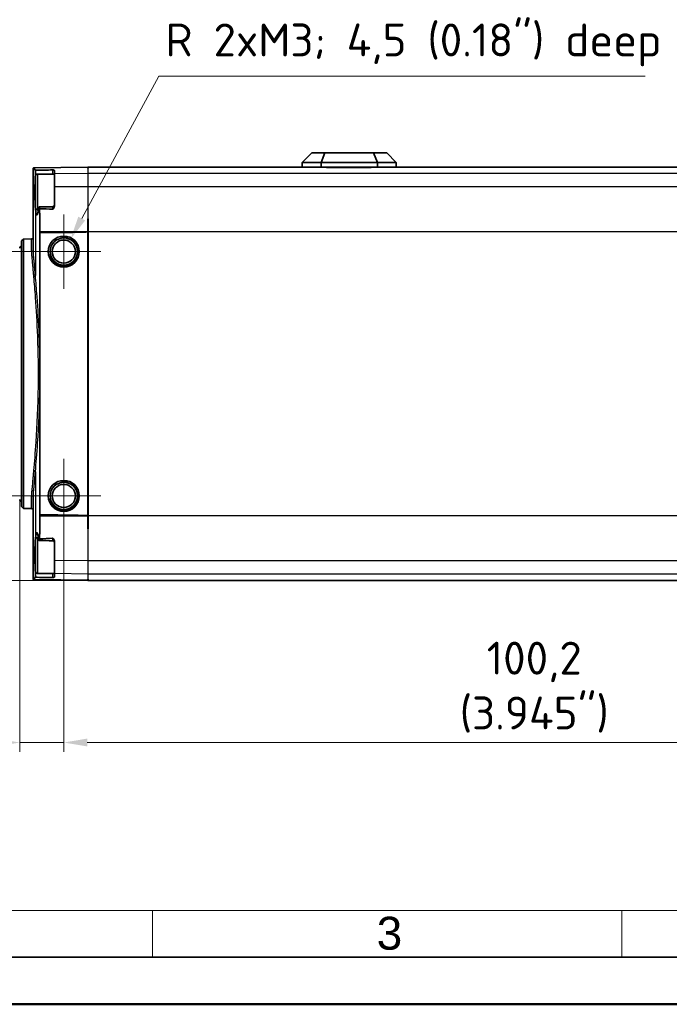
# Model space of a CAD drawing. Header units: millimetres. Extents: x 0 to 420, y 0 to 297.
# Tile 2 of 53: x 97 to 166, y 0 to 105. Entities that reach past the tile are written whole.
import ezdxf

# ---------------------------------------------------------------- set-up
doc = ezdxf.new("R2010")
doc.units = ezdxf.units.MM
doc.layers.get('0').update_dxf_attribs({"lineweight": 25})
for name, color, linetype, lineweight in [('001', 7, 'Continuous', 50), ('Bemaßung (ISO)', 7, 'Continuous', 18), ('Mittelpunktmarkierung (ISO)', 7, 'Continuous', 18), ('Sichtbar (ISO)', 7, 'Continuous', 35), ('Sichtbar schmal (ISO)', 7, 'Continuous', 25)]:
    doc.layers.add(name, color=color, linetype=linetype, lineweight=lineweight)
doc.layers.add('Symbole(DIN)', color=3, linetype='Continuous', lineweight=25, true_color=0x00ff00)
doc.styles.add('Aktuell-DIN', font='arial.ttf')
doc.styles.add('Notiztext (DIN)', font='isocpeur.ttf')
doc.dimstyles.new('Standard (DIN)', dxfattribs={"dimtxt": 3.5, "dimasz": 2.5, "dimexe": 1, "dimexo": 0, "dimgap": 0.7, "dimtad": 1, "dimtoh": 1, "dimrnd": 1e-08, "dimtxsty": 'Notiztext (DIN)', "dimcen": 0.09, "dimdle": 10, "dimclrd": 256, "dimclre": 256, "dimclrt": 256, "dimazin": 2, "dimtfac": 0.514286, "dimtdec": 4, "dimtmove": 0, "dimatfit": 3, "dimfxl": 1, "dimtolj": 1, "dimlwd": -1, "dimlwe": -1, "dimarcsym": 0})

# ---------------------------------------------------------------- blocks, each defined once
blk = doc.blocks.new('*D22')
at = {"layer": 'Bemaßung (ISO)', "transparency": 16777216}
for p, q in [((96.87, 53.74), (96.87, 26.86)), ((101.57, 50.15), (101.57, 26.86)), ((94.37, 27.86), (76.12, 27.86)), ((101.57, 27.86), (96.87, 27.86)), ((104.07, 27.86), (106.57, 27.86))]:
    blk.add_line(p, q, dxfattribs=at)
for points in [[(94.37, 28.28), (94.37, 27.44), (96.87, 27.86)], [(104.07, 28.28), (104.07, 27.44), (101.57, 27.86)]]:
    blk.add_solid(points, dxfattribs=at)
at = {"layer": 'Defpoints', "color": 0, "transparency": 16777216}
for p in [(96.87, 53.74), (101.57, 50.15), (96.87, 27.86)]:
    blk.add_point(p, dxfattribs=at)
at = {"layer": 'Bemaßung (ISO)', "transparency": 16777216, "insert": (83.99, 38.59), "char_height": 3.5, "attachment_point": 2, "style": 'Notiztext (DIN)'}
blk.add_mtext('\\A1;4,7{\\P(0.185")}', dxfattribs=at)
blk = doc.blocks.new('*D23')
at = {"layer": 'Bemaßung (ISO)', "transparency": 16777216}
for p, q in [((101.57, 50.15), (101.57, 26.86)), ((201.77, 49.95), (201.77, 26.86)), ((104.07, 27.86), (199.27, 27.86))]:
    blk.add_line(p, q, dxfattribs=at)
for points in [[(104.07, 28.28), (104.07, 27.44), (101.57, 27.86)], [(199.27, 28.28), (199.27, 27.44), (201.77, 27.86)]]:
    blk.add_solid(points, dxfattribs=at)
at = {"layer": 'Defpoints', "color": 0, "transparency": 16777216}
for p in [(101.57, 50.15), (201.77, 49.95), (201.77, 27.86)]:
    blk.add_point(p, dxfattribs=at)
at = {"layer": 'Bemaßung (ISO)', "transparency": 16777216, "insert": (151.67, 38.59), "char_height": 3.5, "attachment_point": 2, "style": 'Notiztext (DIN)'}
blk.add_mtext('\\A1;100,2{\\P(3.945")}', dxfattribs=at)
blk = doc.blocks.new('*D24')
at = {"layer": 'Bemaßung (ISO)', "transparency": 16777216}
for p, q in [((97.62, 80.1), (70.09, 80.1)), ((71.09, 77.6), (71.09, 56.6)), ((97.62, 54.1), (70.09, 54.1))]:
    blk.add_line(p, q, dxfattribs=at)
for points in [[(70.67, 77.6), (71.51, 77.6), (71.09, 80.1)], [(70.67, 56.6), (71.51, 56.6), (71.09, 54.1)]]:
    blk.add_solid(points, dxfattribs=at)
at = {"layer": 'Defpoints', "color": 0, "transparency": 16777216}
for p in [(97.62, 80.1), (71.09, 54.1), (97.62, 54.1)]:
    blk.add_point(p, dxfattribs=at)
at = {"layer": 'Bemaßung (ISO)', "transparency": 16777216, "insert": (60.36, 67.1), "char_height": 3.5, "attachment_point": 2, "rotation": 90, "style": 'Notiztext (DIN)'}
blk.add_mtext('\\A1;26{\\P(1.0236")}', dxfattribs=at)
blk = doc.blocks.new('*D39')
at = {"layer": 'Bemaßung (ISO)', "transparency": 16777216}
for p, q in [((97.62, 54.1), (70.09, 54.1)), ((71.09, 51.6), (71.09, 47.6)), ((104.17, 45.1), (70.09, 45.1)), ((71.09, 45.1), (71.09, 20.26))]:
    blk.add_line(p, q, dxfattribs=at)
for points in [[(70.67, 51.6), (71.51, 51.6), (71.09, 54.1)], [(70.67, 47.6), (71.51, 47.6), (71.09, 45.1)]]:
    blk.add_solid(points, dxfattribs=at)
at = {"layer": 'Defpoints', "color": 0, "transparency": 16777216}
for p in [(71.09, 54.1), (97.62, 54.1), (104.17, 45.1)]:
    blk.add_point(p, dxfattribs=at)
at = {"layer": 'Bemaßung (ISO)', "transparency": 16777216, "insert": (60.36, 29.89), "char_height": 3.5, "attachment_point": 2, "rotation": 90, "style": 'Notiztext (DIN)'}
blk.add_mtext('\\A1;9{\\P(0.3543")}', dxfattribs=at)
blk = doc.blocks.new('*D40')
at = {"layer": 'Bemaßung (ISO)', "transparency": 16777216}
for p, q in [((111.69, 98.78), (103.47, 83.62)), ((163.49, 98.78), (111.69, 98.78))]:
    blk.add_line(p, q, dxfattribs=at)
blk.add_solid([(103.11, 83.82), (103.84, 83.42), (102.28, 81.42)], dxfattribs=at)
at = {"layer": 'Defpoints', "color": 0, "transparency": 16777216}
for p in [(102.28, 81.42), (101.57, 80.1)]:
    blk.add_point(p, dxfattribs=at)
at = {"layer": 'Bemaßung (ISO)', "transparency": 16777216, "insert": (112.39, 104.38), "char_height": 3.5, "attachment_point": 1, "style": 'Notiztext (DIN)'}
blk.add_mtext('\\A1;R\\fISOCPEUR|b0|i0;\\H3.5000; \\fISOCPEUR|b0|i0;\\H3.5000;2xM3; 4,5 (0.18") deep', dxfattribs=at)
blk = doc.blocks.new('Ränder Basler-A3')
at = {"layer": '001', "color": 7, "linetype": 'Continuous', "lineweight": 18}
for p, q in [((227, 10), (10, 10)), ((111, 10), (111, 5)), ((161, 10), (161, 5))]:
    blk.add_line(p, q, dxfattribs=at)
at = {"layer": '001', "color": 7, "linetype": 'Continuous', "lineweight": 35}
blk.add_line((415, 5), (5, 5), dxfattribs=at)
at = {"layer": '001'}
blk.add_line((420, 0), (0, 0), dxfattribs=at)
at = {"layer": 'Symbole(DIN)', "color": 250, "true_color": 0x3f3f3f, "insert": (134.89, 7.54), "char_height": 3.5, "attachment_point": 4, "style": 'Aktuell-DIN'}
blk.add_mtext('\\fArial|b0|i0;3', dxfattribs=at)

msp = doc.modelspace()

# ---------------------------------------------------------------- linework, layer by layer
at = {"layer": 'Mittelpunktmarkierung (ISO)', "linetype": 'Continuous'}
for p, q in [((101.565, 84.054), (101.565, 76.154)), ((105.515, 80.104), (97.615, 80.104)), ((101.565, 58.054), (101.565, 50.154)), ((105.515, 54.104), (97.615, 54.104))]:
    msp.add_line(p, q, dxfattribs=at)
at = {"layer": 'Sichtbar (ISO)'}
for p, q in [((127.965, 90.604), (126.965, 89.604)), ((129.38, 90.604), (127.965, 90.604)), ((129.38, 90.604), (128.965, 89.604)), ((134.551, 90.604), (129.38, 90.604)), ((135.965, 90.604), (134.551, 90.604)), ((134.551, 90.604), (134.965, 89.604)), ((135.965, 90.604), (136.965, 89.604)), ((104.115, 89.103), (98.362, 89.028)), ((104.115, 89.103), (104.115, 89.087)), ((104.115, 89.087), (104.115, 88.972)), ((104.165, 89.087), (104.165, 89.104)), ((127.881, 89.104), (104.165, 89.104)), ((104.165, 88.973), (104.165, 89.087)), ((126.965, 89.104), (126.965, 89.604)), ((126.965, 89.604), (128.965, 89.604)), ((127.881, 89.104), (128.965, 89.104)), ((128.965, 89.104), (128.965, 89.604)), ((128.965, 89.604), (134.965, 89.604)), ((128.965, 89.104), (134.965, 89.104)), ((129.54, 89.104), (129.54, 89.087)), ((129.54, 89.087), (129.54, 89.067)), ((134.29, 89.087), (134.29, 89.104)), ((134.29, 89.067), (134.29, 89.087)), ((134.965, 89.104), (134.965, 89.604)), ((134.965, 89.604), (136.965, 89.604)), ((134.965, 89.104), (136.05, 89.104)), ((199.165, 89.104), (136.05, 89.104)), ((136.965, 89.104), (136.965, 89.604)), ((98.317, 88.895), (98.317, 80.265)), ((98.348, 89.028), (98.321, 89.027)), ((98.362, 89.028), (98.348, 89.028)), ((98.565, 84.754), (98.565, 88.154)), ((98.765, 88.354), (100.565, 88.354)), ((100.565, 88.37), (100.565, 88.742)), ((100.565, 86.99), (100.565, 88.37)), ((134.29, 89.067), (129.54, 89.067)), ((100.565, 84.969), (100.565, 86.99)), ((98.765, 84.554), (98.866, 84.554)), ((104.165, 83.604), (104.115, 83.603)), ((104.115, 83.603), (104.115, 82.214)), ((104.165, 82.214), (104.165, 83.604)), ((99.012, 82.214), (99.012, 82.213)), ((99.021, 68.195), (99.021, 82.118)), ((104.115, 82.213), (104.115, 82.214)), ((104.115, 82.201), (104.115, 82.213)), ((104.115, 82.201), (104.115, 52.007)), ((104.165, 82.214), (104.165, 51.994)), ((97.065, 81.241), (97.265, 81.445)), ((97.065, 52.967), (97.065, 81.241)), ((97.265, 81.445), (98.121, 81.46)), ((97.265, 81.445), (97.265, 52.763)), ((99.021, 52.09), (99.021, 66.012)), ((98.317, 53.942), (98.317, 45.313)), ((97.065, 52.967), (97.265, 52.763)), ((97.265, 52.763), (98.121, 52.748)), ((99.012, 51.995), (99.012, 51.994)), ((104.115, 51.995), (104.115, 52.007)), ((104.115, 51.994), (104.115, 51.995)), ((104.115, 51.994), (104.115, 50.605)), ((104.165, 50.604), (104.165, 51.994)), ((104.115, 50.605), (104.165, 50.604)), ((98.565, 46.054), (98.565, 49.454)), ((98.765, 49.654), (98.866, 49.654)), ((100.565, 47.218), (100.565, 49.239)), ((100.565, 45.838), (100.565, 47.218)), ((98.321, 45.18), (98.348, 45.18)), ((98.348, 45.18), (98.362, 45.18)), ((104.115, 45.104), (98.362, 45.18)), ((98.765, 45.854), (100.565, 45.854)), ((100.565, 45.466), (100.565, 45.838)), ((104.115, 45.235), (104.115, 45.121)), ((104.115, 45.121), (104.115, 45.104)), ((104.165, 45.12), (104.165, 45.235)), ((104.165, 45.104), (104.165, 45.12)), ((199.165, 45.104), (104.165, 45.104))]:
    msp.add_line(p, q, dxfattribs=at)
for centre, radius in [((101.565, 80.104), 1.65), ((101.565, 80.104), 1.45), ((101.565, 80.104), 1.23), ((101.565, 54.104), 1.65), ((101.565, 54.104), 1.45), ((101.565, 54.104), 1.23)]:
    msp.add_circle(centre, radius, dxfattribs=at)
for centre, start, end in [((98.765, 88.154), 90, 180), ((100.365, 85.071), 270.71084, 0), ((98.765, 84.754), 180, 270), ((98.117, 81.66), 271, 0), ((97.065, 80.469), 90, 180), ((97.065, 53.739), 180, 270), ((98.117, 52.548), 0, 89), ((98.765, 49.454), 90, 180), ((100.365, 49.136), 0, 89.28916), ((98.765, 46.054), 180, 270)]:
    msp.add_arc(centre, 0.2, start, end, dxfattribs=at)
for centre, major_axis, ratio, start_param, end_param in [((728.192, 56.702), (1553.747, 0), 0.022679, 1.9840892, 1.9841243), ((96.526, 82.213), (7.64, 0), 0.0130896, 5.0450561, 6.168713), ((96.526, 51.995), (7.64, 0), 0.0130896, 0.1144723, 1.2381292), ((728.192, 77.505), (-1553.747, 0), 0.022679, 1.1574683, 1.1575035)]:
    msp.add_ellipse(centre, major_axis=major_axis, ratio=ratio, start_param=start_param, end_param=end_param, dxfattribs=at)
for points, knots in [([(98.317, 88.895), (98.317, 88.919), (98.318, 88.949), (98.32, 88.998), (98.32, 89.013), (98.321, 89.027)], [0.99079288, 0.99079288, 0.99079288, 0.99079288, 1.01750739, 1.01750739, 1.027281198, 1.027281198, 1.027281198, 1.027281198]), ([(98.517, 87.768), (98.521, 87.832), (98.524, 87.896), (98.531, 88.025), (98.534, 88.089), (98.538, 88.154)], [0, 0, 0, 0, 0.023139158, 0.023139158, 0.046351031, 0.046351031, 0.046351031, 0.046351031]), ([(98.542, 88.578), (98.54, 88.631), (98.537, 88.679), (98.533, 88.734), (98.532, 88.748), (98.53, 88.76)], [0.000458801, 0.000458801, 0.000458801, 0.000458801, 0.017595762, 0.017595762, 0.023732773, 0.023732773, 0.023732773, 0.023732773]), ([(98.542, 88.24), (98.543, 88.281), (98.544, 88.324), (98.545, 88.409), (98.544, 88.451), (98.543, 88.522), (98.543, 88.55), (98.542, 88.578)], [0.004726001, 0.004726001, 0.004726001, 0.004726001, 0.018008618, 0.018008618, 0.030577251, 0.030577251, 0.039563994, 0.039563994, 0.039563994, 0.039563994]), ([(100.565, 88.742), (100.565, 88.75), (100.555, 88.758), (100.514, 88.776), (100.475, 88.785), (100.429, 88.792), (100.416, 88.794), (100.398, 88.795), (100.392, 88.796), (100.378, 88.796), (100.371, 88.796), (100.364, 88.796)], [0, 0, 0, 0, 0.01503811, 0.01503811, 0.037411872, 0.037411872, 0.046870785, 0.046870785, 0.05200051, 0.05200051, 0.056820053, 0.056820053, 0.056820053, 0.056820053]), ([(98.542, 84.68), (98.523, 84.893), (98.509, 85.148), (98.49, 85.699), (98.485, 85.989), (98.483, 86.56), (98.486, 86.835), (98.496, 87.266), (98.501, 87.427), (98.51, 87.625), (98.512, 87.668), (98.516, 87.74), (98.517, 87.761), (98.517, 87.768)], [0.00023843, 0.00023843, 0.00023843, 0.00023843, 0.09262437, 0.09262437, 0.18131879, 0.18131879, 0.26403564, 0.26403564, 0.31659776, 0.31659776, 0.33192641, 0.33192641, 0.34210537, 0.34210537, 0.34210537, 0.34210537]), ([(100.364, 84.606), (100.371, 84.606), (100.378, 84.606), (100.393, 84.611), (100.401, 84.616), (100.422, 84.631), (100.435, 84.644), (100.466, 84.68), (100.489, 84.714), (100.526, 84.786), (100.54, 84.823), (100.56, 84.896), (100.565, 84.932), (100.565, 84.969)], [0, 0, 0, 0, 0.002093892, 0.002093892, 0.00469564, 0.00469564, 0.010009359, 0.010009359, 0.021534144, 0.021534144, 0.032041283, 0.032041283, 0.042028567, 0.042028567, 0.042028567, 0.042028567]), ([(98.868, 84.563), (98.867, 84.56), (98.865, 84.548), (98.848, 84.437), (98.818, 84.253), (98.743, 84.032), (98.709, 83.994), (98.65, 84.037), (98.625, 84.103), (98.579, 84.326), (98.558, 84.484), (98.542, 84.68)], [0, 0, 0, 0, 0.00157898, 0.00157898, 0.011179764, 0.011179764, 0.018849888, 0.018849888, 0.025520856, 0.025520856, 0.032407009, 0.032407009, 0.032407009, 0.032407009]), ([(98.901, 84.756), (98.896, 84.724), (98.89, 84.691), (98.879, 84.627), (98.873, 84.595), (98.868, 84.563)], [0, 0, 0, 0, 0.016831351, 0.016831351, 0.033466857, 0.033466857, 0.033466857, 0.033466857]), ([(98.985, 84.669), (98.982, 84.703), (98.978, 84.734), (98.968, 84.795), (98.961, 84.821), (98.947, 84.853), (98.94, 84.859), (98.927, 84.85), (98.92, 84.837), (98.908, 84.796), (98.904, 84.773), (98.901, 84.756)], [0.022310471, 0.022310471, 0.022310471, 0.022310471, 0.034901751, 0.034901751, 0.051939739, 0.051939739, 0.06849074, 0.06849074, 0.084341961, 0.084341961, 0.098765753, 0.098765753, 0.098765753, 0.098765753]), ([(99.012, 82.213), (99.012, 82.2), (99.012, 82.187), (99.013, 82.162), (99.014, 82.151), (99.017, 82.133), (99.018, 82.125), (99.02, 82.119), (99.02, 82.119), (99.021, 82.118)], [0, 0, 0, 0, 0.003775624, 0.003775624, 0.007551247, 0.007551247, 0.011351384, 0.011351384, 0.011917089, 0.011917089, 0.011917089, 0.011917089]), ([(99.021, 66.012), (99.021, 66.217), (99.019, 66.41), (99.017, 66.725), (99.017, 66.805), (99.016, 66.929), (99.016, 66.969), (99.016, 67.035), (99.016, 67.06), (99.016, 67.108), (99.016, 67.13), (99.016, 67.182), (99.016, 67.211), (99.016, 67.302), (99.017, 67.362), (99.017, 67.542), (99.018, 67.667), (99.02, 67.897), (99.021, 68.056), (99.021, 68.195)], [-0.22464247, -0.22464247, -0.22464247, -0.22464247, -0.15585333, -0.15585333, -0.13108971, -0.13108971, -0.11886167, -0.11886167, -0.11137451, -0.11137451, -0.10457579, -0.10457579, -0.09581755, -0.09581755, -0.07753679, -0.07753679, -0.04183836, -0.04183836, 0, 0, 0, 0]), ([(99.021, 52.09), (99.02, 52.089), (99.02, 52.088), (99.018, 52.082), (99.017, 52.075), (99.014, 52.057), (99.013, 52.046), (99.012, 52.021), (99.012, 52.008), (99.012, 51.995)], [0.018387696, 0.018387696, 0.018387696, 0.018387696, 0.018963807, 0.018963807, 0.022774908, 0.022774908, 0.026539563, 0.026539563, 0.030304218, 0.030304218, 0.030304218, 0.030304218]), ([(98.517, 46.44), (98.517, 46.447), (98.515, 46.471), (98.509, 46.594), (98.505, 46.686), (98.497, 46.899), (98.494, 47.02), (98.484, 47.441), (98.482, 47.752), (98.487, 48.329), (98.493, 48.591), (98.511, 49.094), (98.525, 49.329), (98.542, 49.528)], [0, 0, 0, 0, 0.002771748, 0.002771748, 0.010716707, 0.010716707, 0.020299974, 0.020299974, 0.043208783, 0.043208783, 0.063297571, 0.063297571, 0.084571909, 0.084571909, 0.084571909, 0.084571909]), ([(98.542, 49.528), (98.559, 49.734), (98.581, 49.899), (98.631, 50.127), (98.66, 50.19), (98.719, 50.203), (98.749, 50.16), (98.801, 50.002), (98.822, 49.911), (98.857, 49.719), (98.866, 49.653), (98.868, 49.645)], [0.0027558, 0.0027558, 0.0027558, 0.0027558, 0.09215968, 0.09215968, 0.18150264, 0.18150264, 0.26643493, 0.26643493, 0.3286928, 0.3286928, 0.37060196, 0.37060196, 0.37060196, 0.37060196]), ([(98.868, 49.645), (98.873, 49.613), (98.879, 49.581), (98.89, 49.516), (98.896, 49.484), (98.901, 49.451)], [0, 0, 0, 0, 0.016633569, 0.016633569, 0.033466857, 0.033466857, 0.033466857, 0.033466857]), ([(98.901, 49.451), (98.905, 49.431), (98.91, 49.401), (98.925, 49.359), (98.933, 49.35), (98.948, 49.355), (98.955, 49.369), (98.969, 49.418), (98.975, 49.452), (98.982, 49.509), (98.983, 49.523), (98.985, 49.539)], [0, 0, 0, 0, 0.010646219, 0.010646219, 0.020618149, 0.020618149, 0.03045675, 0.03045675, 0.040109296, 0.040109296, 0.043289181, 0.043289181, 0.043289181, 0.043289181]), ([(100.565, 49.239), (100.565, 49.289), (100.555, 49.339), (100.518, 49.442), (100.491, 49.491), (100.452, 49.544), (100.435, 49.565), (100.408, 49.588), (100.399, 49.593), (100.387, 49.598), (100.383, 49.6), (100.374, 49.602), (100.369, 49.602), (100.364, 49.602)], [0, 0, 0, 0, 0.015296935, 0.015296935, 0.033098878, 0.033098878, 0.042660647, 0.042660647, 0.047945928, 0.047945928, 0.05088149, 0.05088149, 0.05371994, 0.05371994, 0.05371994, 0.05371994]), ([(98.538, 46.054), (98.534, 46.118), (98.531, 46.183), (98.524, 46.311), (98.521, 46.376), (98.517, 46.44)], [0, 0, 0, 0, 0.023210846, 0.023210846, 0.046351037, 0.046351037, 0.046351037, 0.046351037]), ([(98.321, 45.18), (98.32, 45.195), (98.32, 45.209), (98.318, 45.259), (98.317, 45.289), (98.317, 45.313)], [0.224961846, 0.224961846, 0.224961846, 0.224961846, 0.234735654, 0.234735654, 0.261450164, 0.261450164, 0.261450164, 0.261450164]), ([(98.53, 45.447), (98.532, 45.463), (98.533, 45.48), (98.538, 45.537), (98.54, 45.581), (98.542, 45.63)], [0.026411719, 0.026411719, 0.026411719, 0.026411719, 0.033955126, 0.033955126, 0.049696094, 0.049696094, 0.049696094, 0.049696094]), ([(98.542, 45.63), (98.543, 45.667), (98.544, 45.706), (98.545, 45.796), (98.544, 45.847), (98.543, 45.921), (98.542, 45.945), (98.542, 45.968)], [0.004631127, 0.004631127, 0.004631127, 0.004631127, 0.016703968, 0.016703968, 0.031964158, 0.031964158, 0.039391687, 0.039391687, 0.039391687, 0.039391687]), ([(100.364, 45.412), (100.372, 45.411), (100.379, 45.412), (100.394, 45.412), (100.402, 45.413), (100.421, 45.414), (100.434, 45.416), (100.469, 45.422), (100.491, 45.427), (100.528, 45.438), (100.542, 45.443), (100.56, 45.454), (100.565, 45.46), (100.565, 45.466)], [0, 0, 0, 0, 0.002150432, 0.002150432, 0.004826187, 0.004826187, 0.009227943, 0.009227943, 0.016243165, 0.016243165, 0.022266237, 0.022266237, 0.02799289, 0.02799289, 0.02799289, 0.02799289])]:
    msp.add_open_spline(points, degree=3, knots=knots, dxfattribs=at)
for points in [[(98.362, 89.028), (98.369, 89.028), (98.376, 89.023), (98.383, 89.012)], [(98.383, 89.012), (98.425, 88.951), (98.474, 88.867), (98.53, 88.76)], [(98.53, 88.76), (99.086, 88.77), (99.807, 88.783), (100.364, 88.796)], [(98.538, 88.154), (98.539, 88.181), (98.541, 88.21), (98.542, 88.24)], [(98.938, 84.856), (99.415, 84.86), (99.891, 84.865), (100.368, 84.871)], [(100.364, 84.606), (99.93, 84.635), (99.407, 84.655), (98.985, 84.669)], [(98.985, 84.669), (99.003, 83.843), (99.012, 83.017), (99.012, 82.214)], [(99.012, 51.994), (99.012, 51.191), (99.003, 50.365), (98.985, 49.539)], [(100.368, 49.336), (99.891, 49.342), (99.415, 49.347), (98.938, 49.352)], [(98.985, 49.539), (99.407, 49.553), (99.93, 49.573), (100.364, 49.602)], [(98.383, 45.196), (98.376, 45.185), (98.369, 45.18), (98.362, 45.18)], [(98.53, 45.447), (98.474, 45.341), (98.425, 45.257), (98.383, 45.196)], [(100.364, 45.412), (99.807, 45.424), (99.086, 45.438), (98.53, 45.447)], [(98.542, 45.968), (98.541, 45.998), (98.539, 46.027), (98.538, 46.054)]]:
    msp.add_open_spline(points, degree=3, dxfattribs=at)
at = {"layer": 'Sichtbar schmal (ISO)'}
for p, q in [((104.115, 89.087), (98.383, 89.012)), ((129.54, 89.087), (104.165, 89.087)), ((199.165, 89.087), (134.29, 89.087)), ((98.348, 79.678), (98.348, 89.028)), ((98.542, 88.578), (98.542, 88.24)), ((98.765, 88.354), (98.765, 84.554)), ((104.165, 88.416), (100.565, 88.37)), ((104.165, 88.416), (104.165, 88.973)), ((104.165, 87.004), (104.165, 88.416)), ((199.165, 88.416), (104.165, 88.416)), ((104.165, 87.004), (100.565, 86.99)), ((104.165, 83.604), (104.165, 87.004)), ((199.165, 87.004), (104.165, 87.004)), ((98.542, 84.68), (98.542, 77.549)), ((104.115, 82.214), (99.012, 82.214)), ((104.115, 82.213), (99.012, 82.213)), ((199.165, 82.214), (104.165, 82.214)), ((98.121, 80.085), (98.121, 81.46)), ((98.542, 56.659), (98.542, 49.528)), ((98.348, 45.18), (98.348, 54.529)), ((98.121, 52.748), (98.121, 54.123)), ((99.012, 51.995), (104.115, 51.995)), ((104.115, 51.994), (99.012, 51.994)), ((199.165, 51.994), (104.165, 51.994)), ((104.165, 47.203), (104.165, 50.604)), ((98.765, 49.654), (98.765, 45.854)), ((104.165, 47.203), (100.565, 47.218)), ((104.165, 45.792), (104.165, 47.203)), ((199.165, 47.203), (104.165, 47.203)), ((104.115, 45.121), (98.383, 45.196)), ((98.542, 45.968), (98.542, 45.63)), ((104.165, 45.792), (100.565, 45.838)), ((104.165, 45.235), (104.165, 45.792)), ((199.165, 45.792), (104.165, 45.792)), ((199.165, 45.12), (104.165, 45.12))]:
    msp.add_line(p, q, dxfattribs=at)
for centre in [(101.565, 80.104), (101.565, 54.104)]:
    msp.add_arc(centre, 1.501, 190, 100, dxfattribs=at)
for centre, major_axis, ratio, start_param, end_param in [((98.117, 80.265), (0.2, 0), 0.9042206, 4.7298423, 6.2831853), ((98.148, 79.678), (0.199, 0.019), 0.8632881, 4.6479489, 6.1734697), ((98.342, 77.549), (0.199, 0.017), 0.7168553, 4.6687148, 6.1645836), ((98.342, 56.659), (0.199, -0.017), 0.7168553, 0.1186017, 1.6144705), ((98.148, 54.529), (0.199, -0.019), 0.8632881, 0.1097156, 1.6352364), ((98.117, 53.942), (0.2, 0), 0.9042206, 0, 1.553343)]:
    msp.add_ellipse(centre, major_axis=major_axis, ratio=ratio, start_param=start_param, end_param=end_param, dxfattribs=at)
for points, knots in [([(100.364, 88.796), (100.365, 88.78), (100.365, 88.76), (100.365, 88.702), (100.366, 88.662), (100.366, 88.589), (100.366, 88.559), (100.367, 88.512), (100.367, 88.496), (100.367, 88.455), (100.367, 88.428), (100.368, 88.386), (100.368, 88.37), (100.368, 88.354)], [0.002926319, 0.002926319, 0.002926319, 0.002926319, 0.019751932, 0.019751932, 0.042325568, 0.042325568, 0.05643409, 0.05643409, 0.063488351, 0.063488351, 0.074775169, 0.074775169, 0.081702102, 0.081702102, 0.081702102, 0.081702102]), ([(100.368, 84.871), (100.367, 84.871), (100.367, 84.848), (100.365, 84.759), (100.365, 84.688), (100.364, 84.606)], [0.040155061, 0.040155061, 0.040155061, 0.040155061, 0.075610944, 0.075610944, 0.114334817, 0.114334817, 0.114334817, 0.114334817]), ([(98.121, 80.085), (98.121, 80.022), (98.122, 79.957), (98.127, 79.829), (98.131, 79.767), (98.138, 79.664), (98.141, 79.624), (98.147, 79.557), (98.149, 79.532), (98.152, 79.506)], [0, 0, 0, 0, 0.04478919, 0.04478919, 0.08516255, 0.08516255, 0.11039589, 0.11039589, 0.12616674, 0.12616674, 0.12616674, 0.12616674]), ([(98.348, 79.678), (98.345, 79.705), (98.343, 79.731), (98.337, 79.798), (98.334, 79.839), (98.327, 79.944), (98.324, 80.007), (98.319, 80.136), (98.317, 80.202), (98.317, 80.265)], [-0.12616674, -0.12616674, -0.12616674, -0.12616674, -0.11039589, -0.11039589, -0.08516255, -0.08516255, -0.04478919, -0.04478919, 0, 0, 0, 0]), ([(98.542, 77.549), (98.529, 77.694), (98.517, 77.836), (98.494, 78.1), (98.483, 78.223), (98.465, 78.417), (98.459, 78.491), (98.448, 78.609), (98.444, 78.654), (98.432, 78.788), (98.423, 78.875), (98.403, 79.097), (98.39, 79.229), (98.368, 79.467), (98.358, 79.575), (98.348, 79.678)], [-0.35314963, -0.35314963, -0.35314963, -0.35314963, -0.29046557, -0.29046557, -0.23396163, -0.23396163, -0.19864667, -0.19864667, -0.17657482, -0.17657482, -0.13243111, -0.13243111, -0.06180119, -0.06180119, 0, 0, 0, 0]), ([(98.152, 79.506), (98.162, 79.403), (98.172, 79.298), (98.194, 79.063), (98.207, 78.932), (98.227, 78.713), (98.235, 78.627), (98.248, 78.496), (98.252, 78.451), (98.263, 78.335), (98.269, 78.262), (98.287, 78.07), (98.298, 77.949), (98.321, 77.689), (98.333, 77.549), (98.346, 77.405)], [0, 0, 0, 0, 0.06180119, 0.06180119, 0.13243111, 0.13243111, 0.17657482, 0.17657482, 0.19864667, 0.19864667, 0.23396163, 0.23396163, 0.29046557, 0.29046557, 0.35314963, 0.35314963, 0.35314963, 0.35314963]), ([(99.021, 68.195), (99.011, 69.186), (98.986, 70.169), (98.895, 72.622), (98.811, 74.038), (98.66, 76.129), (98.599, 76.877), (98.542, 77.549)], [-1.0515308, -1.0515308, -1.0515308, -1.0515308, -0.7545567, -0.7545567, -0.2902141, -0.2902141, 0, 0, 0, 0]), ([(98.346, 77.405), (98.403, 76.743), (98.464, 76.005), (98.616, 73.943), (98.7, 72.546), (98.821, 69.347), (98.846, 67.537), (98.796, 63.684), (98.702, 61.638), (98.508, 58.73), (98.424, 57.701), (98.346, 56.802)], [0, 0, 0, 0, 0.2902141, 0.2902141, 0.7545567, 0.7545567, 1.2968202, 1.2968202, 1.9281978, 1.9281978, 2.3217129, 2.3217129, 2.3217129, 2.3217129]), ([(98.542, 56.659), (98.619, 57.57), (98.703, 58.613), (98.897, 61.562), (98.991, 63.636), (99.019, 65.829), (99.02, 65.921), (99.021, 66.012)], [-2.3217129, -2.3217129, -2.3217129, -2.3217129, -1.9281978, -1.9281978, -1.2968202, -1.2968202, -1.2693488, -1.2693488, -1.2693488, -1.2693488]), ([(98.346, 56.802), (98.337, 56.701), (98.328, 56.602), (98.306, 56.348), (98.292, 56.195), (98.257, 55.81), (98.236, 55.584), (98.193, 55.132), (98.172, 54.909), (98.152, 54.702)], [0, 0, 0, 0, 0.0441437, 0.0441437, 0.11477363, 0.11477363, 0.22778151, 0.22778151, 0.35314963, 0.35314963, 0.35314963, 0.35314963]), ([(98.348, 54.529), (98.368, 54.739), (98.389, 54.965), (98.432, 55.423), (98.453, 55.653), (98.488, 56.044), (98.502, 56.198), (98.524, 56.456), (98.533, 56.557), (98.542, 56.659)], [-0.35314963, -0.35314963, -0.35314963, -0.35314963, -0.22778151, -0.22778151, -0.11477363, -0.11477363, -0.0441437, -0.0441437, 0, 0, 0, 0]), ([(98.152, 54.702), (98.149, 54.676), (98.147, 54.65), (98.141, 54.584), (98.138, 54.543), (98.131, 54.44), (98.127, 54.378), (98.122, 54.251), (98.121, 54.186), (98.121, 54.123)], [0, 0, 0, 0, 0.01577084, 0.01577084, 0.04100419, 0.04100419, 0.08137754, 0.08137754, 0.12616674, 0.12616674, 0.12616674, 0.12616674]), ([(98.317, 53.942), (98.317, 54.006), (98.319, 54.072), (98.324, 54.201), (98.327, 54.264), (98.334, 54.368), (98.337, 54.409), (98.343, 54.477), (98.345, 54.503), (98.348, 54.529)], [-0.12616674, -0.12616674, -0.12616674, -0.12616674, -0.08137754, -0.08137754, -0.04100419, -0.04100419, -0.01577084, -0.01577084, 0, 0, 0, 0]), ([(100.364, 49.602), (100.365, 49.52), (100.365, 49.449), (100.367, 49.36), (100.367, 49.336), (100.368, 49.336)], [0.002929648, 0.002929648, 0.002929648, 0.002929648, 0.041628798, 0.041628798, 0.07710916, 0.07710916, 0.07710916, 0.07710916]), ([(100.368, 45.854), (100.368, 45.838), (100.368, 45.822), (100.367, 45.779), (100.367, 45.753), (100.367, 45.712), (100.367, 45.696), (100.366, 45.649), (100.366, 45.619), (100.366, 45.546), (100.365, 45.506), (100.365, 45.448), (100.365, 45.428), (100.364, 45.412)], [0.031166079, 0.031166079, 0.031166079, 0.031166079, 0.03807144, 0.03807144, 0.049351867, 0.049351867, 0.056402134, 0.056402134, 0.070502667, 0.070502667, 0.093063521, 0.093063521, 0.109941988, 0.109941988, 0.109941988, 0.109941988])]:
    msp.add_open_spline(points, degree=3, knots=knots, dxfattribs=at)
for points in [[(98.565, 87.765), (98.549, 87.766), (98.533, 87.767), (98.517, 87.768)], [(98.565, 46.443), (98.549, 46.442), (98.533, 46.441), (98.517, 46.44)]]:
    msp.add_open_spline(points, degree=3, dxfattribs=at)

# ---------------------------------------------------------------- block references
msp.add_blockref('Ränder Basler-A3', (0, 0))

# ---------------------------------------------------------------- dimensions: what is measured, and where the dimension line sits
at = {"layer": 'Bemaßung (ISO)'}
dim = msp.add_radius_dim(center=(101.565, 80.104), mpoint=(102.281, 81.423), text='R\\fISOCPEUR|b0|i0;\\H3.5000; \\fISOCPEUR|b0|i0;\\H3.5000;2xM3; 4,5 (0.18") deep', dimstyle='Standard (DIN)', override={"dimtih": 1, "dimdec": 2, "dimcen": 0, "dimtp": 0, "dimtm": 0, "dimtdec": 4, "dimtofl": 0}, dxfattribs=at)
dim.commit()
dim.dimension.update_dxf_attribs({"geometry": '*D40', "text_midpoint": (137.944, 98.78), "dimtype": 164})
for base, p1, p2, angle, text, override, picture, middle in [((71.091, 54.104), (97.615, 80.104), (97.615, 54.104), 90, '<>{\\P(1.0236")}', {"dimtoh": 0, "dimdec": 2, "dimtp": 0, "dimtm": 0, "dimtdec": 4, "dimtofl": 0, "dimatfit": 1, "dimtvp": -0.25}, '*D24', (71.091, 67.104)), ((71.091, 54.104), (104.165, 45.104), (97.615, 54.104), 90, '<>{\\P(0.3543")}', {"dimtoh": 0, "dimdec": 2, "dimtp": 0, "dimtm": 0, "dimtdec": 4, "dimtofl": 0, "dimatfit": 2, "dimtvp": -0.25}, '*D39', (71.091, 29.89)), ((96.865, 27.859), (101.565, 50.154), (96.865, 53.739), 180, '<>{\\P(0.185")}', {"dimtoh": 0, "dimdec": 1, "dimtp": 0, "dimtm": 0, "dimtdec": 1, "dimtofl": 1, "dimatfit": 1, "dimtvp": -0.25}, '*D22', (83.99, 27.859)), ((201.765, 27.859), (101.565, 50.154), (201.765, 49.954), 180, '<>{\\P(3.945")}', {"dimtoh": 0, "dimdec": 2, "dimtp": 0, "dimtm": 0, "dimtdec": 4, "dimtofl": 0, "dimatfit": 1, "dimtvp": -0.25}, '*D23', (151.665, 27.859))]:
    dim = msp.add_linear_dim(base=base, p1=p1, p2=p2, angle=angle, text=text, dimstyle='Standard (DIN)', override=override, dxfattribs=at)
    dim.commit()
    dim.dimension.update_dxf_attribs({"geometry": picture, "text_midpoint": middle, "dimtype": 160})

doc.saveas('drawing.dxf')
